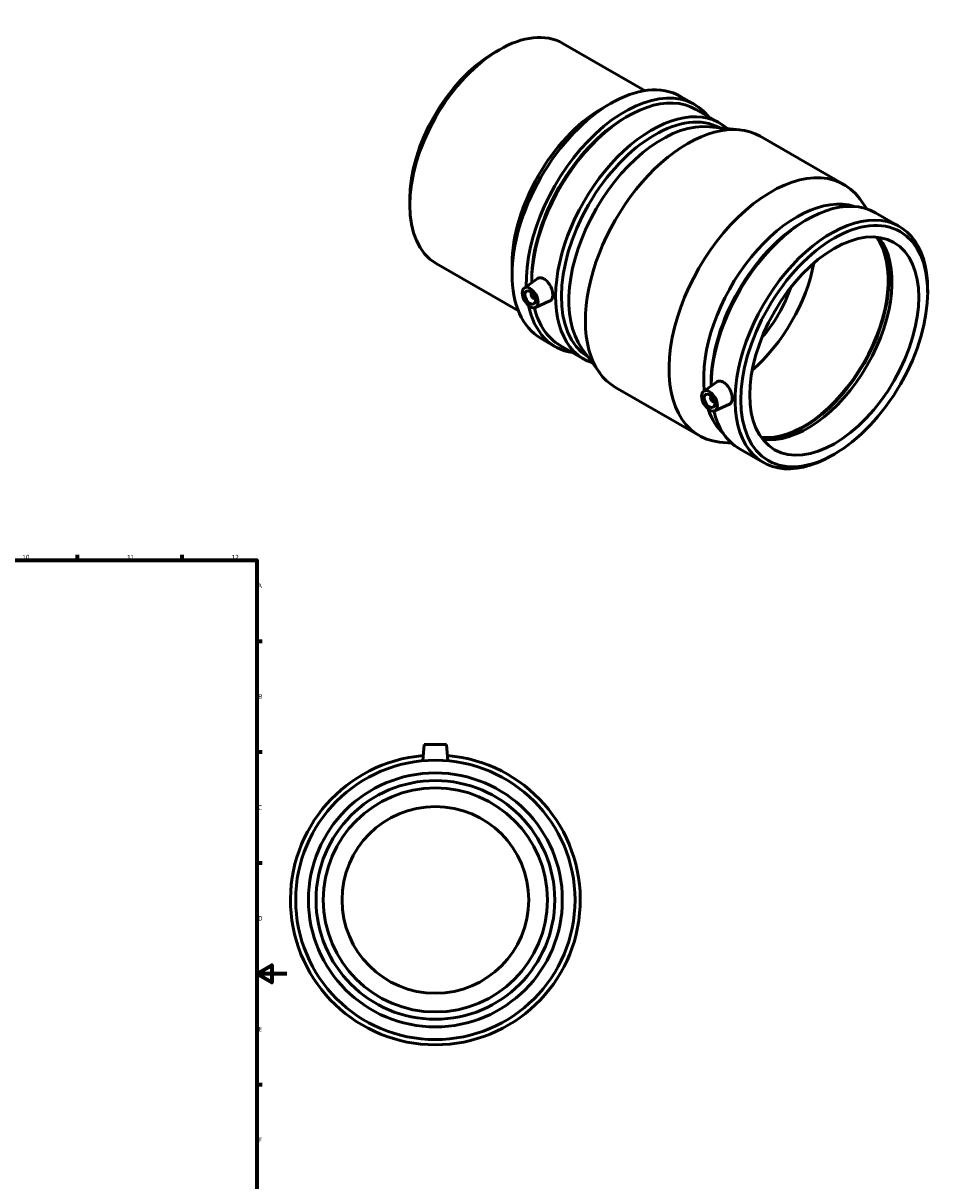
# Model space of a CAD drawing. Header units: millimetres. Extents: x -72 to 1276, y -617 to 933.
# Tile 5 of 5: x 665 to 1276, y 158 to 933. Entities that reach past the tile are written whole.
import ezdxf

# ---------------------------------------------------------------- set-up
doc = ezdxf.new("R2010")
doc.units = ezdxf.units.MM
doc.layers.add('Border (ANSI)', color=7, linetype='Continuous', lineweight=70)
doc.layers.add('Visible (ANSI)', color=7, linetype='Continuous', lineweight=50)
doc.styles.add('Note Text (ANSI)', font='tahoma.ttf')

# ---------------------------------------------------------------- blocks, each defined once
blk = doc.blocks.new('Borders Default Border')
at = {"layer": 'Border (ANSI)'}
for p, q in [((70.08, 574), (70.08, 577.45)), ((140.17, 574), (140.17, 577.45)), ((210.25, 574), (210.25, 577.45)), ((280.33, 574), (280.33, 577.45)), ((350.42, 574), (350.42, 577.45)), ((490.58, 574), (490.58, 577.45)), ((560.67, 574), (560.67, 577.45)), ((630.75, 574), (630.75, 577.45)), ((700.83, 574), (700.83, 577.45)), ((770.92, 574), (770.92, 577.45)), ((20, 519.75), (16.55, 519.75)), ((821, 519.75), (824.45, 519.75)), ((20, 445.5), (16.55, 445.5)), ((821, 445.5), (824.45, 445.5)), ((20, 371.25), (16.55, 371.25)), ((821, 371.25), (824.45, 371.25)), ((20, 222.75), (16.55, 222.75)), ((821, 222.75), (824.45, 222.75)), ((20, 148.5), (16.55, 148.5)), ((821, 148.5), (824.45, 148.5)), ((20, 74.25), (16.55, 74.25)), ((821, 74.25), (824.45, 74.25)), ((70.08, 20), (70.08, 16.55)), ((140.17, 20), (140.17, 16.55)), ((210.25, 20), (210.25, 16.55)), ((280.33, 20), (280.33, 16.55)), ((350.42, 20), (350.42, 16.55)), ((490.58, 20), (490.58, 16.55)), ((560.67, 20), (560.67, 16.55)), ((630.75, 20), (630.75, 16.55)), ((700.83, 20), (700.83, 16.55)), ((770.92, 20), (770.92, 16.55))]:
    blk.add_line(p, q, dxfattribs=at)
at = {"layer": 'Border (ANSI)', "flags": 128}
for points in [[(420.5, 594), (420.5, 574), (414.73, 584), (426.27, 584), (420.5, 574)], [(20, 20), (20, 574), (821, 574), (821, 20), (20, 20)], [(0, 297), (20, 297), (10, 302.77), (10, 291.23), (20, 297)], [(841, 297), (821, 297), (831, 302.77), (831, 291.23), (821, 297)], [(420.5, 0), (420.5, 20), (414.73, 10), (426.27, 10), (420.5, 20)]]:
    blk.add_lwpolyline(points, dxfattribs=at)
at = {"layer": 'Border (ANSI)', "attachment_point": 7, "style": 'Note Text (ANSI)'}
for s, insert, char_height in [('1', (34.35, 574.4), 3.05), ('2', (104.2, 574.4), 3.05), ('3', (174.26, 574.34), 3.05), ('4', (244.23, 574.4), 3.05), ('5', (314.48, 574.34), 3.05), ('6', (384.49, 574.34), 3.05), ('7', (454.6, 574.4), 3.05), ('8', (524.63, 574.33), 3.05), ('9', (594.7, 574.34), 3.05), ('10', (663.96, 574.34), 3.048), ('11', (734.04, 574.4), 3.048), ('12', (804.13, 574.4), 3.048), ('A', (16.78, 555.35), 3.05), ('A', (821.63, 555.35), 3.05), ('B', (17.15, 481.1), 3.05), ('B', (821.99, 481.1), 3.05), ('C', (16.95, 406.8), 3.05), ('C', (821.8, 406.8), 3.05), ('D', (16.96, 332.6), 3.05), ('D', (821.81, 332.6), 3.05), ('E', (17.21, 258.35), 3.05), ('E', (822.05, 258.35), 3.05), ('F', (17.29, 184.1), 3.05), ('F', (822.14, 184.1), 3.05), ('G', (16.81, 109.79), 3.05), ('G', (821.66, 109.79), 3.05), ('H', (16.97, 35.6), 3.05), ('H', (821.81, 35.6), 3.05), ('1', (34.35, 16.55), 3.05), ('2', (104.2, 16.55), 3.05), ('3', (174.26, 16.49), 3.05), ('4', (244.23, 16.55), 3.05), ('5', (314.48, 16.49), 3.05), ('6', (384.49, 16.49), 3.05), ('7', (454.6, 16.55), 3.05), ('8', (524.63, 16.48), 3.05), ('9', (594.7, 16.49), 3.05), ('10', (663.96, 16.49), 3.048), ('11', (734.04, 16.55), 3.048), ('12', (804.13, 16.55), 3.048)]:
    blk.add_mtext(s, dxfattribs=dict(at, insert=insert, char_height=char_height))

msp = doc.modelspace()

# ---------------------------------------------------------------- linework, layer by layer
at = {"layer": 'Visible (ANSI)'}
for p, q in [((979.595, 913.505), (983.187, 915.589)), ((1025.837, 919.892), (1080.853, 888.211)), ((1104.608, 884.339), (1114.083, 878.883)), ((1051.706, 876.132), (1057.693, 879.607)), ((1067.253, 869.985), (1069.179, 871.103)), ((1114.931, 875.718), (1130.953, 866.491)), ((1124.012, 864.089), (1144.213, 862.015)), ((1157.903, 857.688), (1213.906, 825.438)), ((923.315, 815.774), (923.315, 811.621)), ((1229.372, 809.089), (1224.52, 815.769)), ((1235.047, 806.548), (1251.069, 797.321)), ((1187.369, 800.814), (1189.296, 801.932)), ((941.002, 772.573), (996.017, 740.891)), ((991.834, 772.163), (991.834, 765.241)), ((999.932, 756.094), (1008.523, 762.351)), ((1004.955, 761.802), (1004.955, 759.752)), ((1005.024, 752.696), (1005.199, 752.796)), ((1270.041, 753.206), (1270.041, 755.434)), ((1007.02, 749.23), (1007.195, 749.33)), ((1007.404, 743.12), (1017.165, 747.427)), ((1011.289, 722.288), (1020.764, 716.832)), ((1023.927, 717.688), (1039.95, 708.461)), ((1038.544, 715.67), (1050.476, 699.24)), ((1120.049, 686.924), (1128.639, 693.181)), ((1125.071, 692.632), (1125.071, 690.582)), ((1061.091, 689.571), (1117.093, 657.321)), ((1125.315, 683.626), (1125.14, 683.526)), ((1127.311, 680.16), (1127.137, 680.059)), ((1127.52, 673.95), (1137.282, 678.256)), ((1138.997, 652.151), (1130.784, 652.994)), ((1144.043, 648.517), (1160.066, 639.291)), ((1207.744, 645.024), (1205.817, 643.906)), ((932.964, 450.427), (932.012, 439.545)), ((932.964, 450.427), (947.964, 450.427)), ((947.964, 450.427), (948.916, 439.545))]:
    msp.add_line(p, q, dxfattribs=at)
for radius in [93.5, 85, 79.9, 75, 62.5]:
    msp.add_circle((940.464, 346.427), radius, dxfattribs=at)
msp.add_arc((940.464, 346.427), 97, 94.815187, 85.184813, dxfattribs=at)
for centre, major_axis, start_param, end_param in [((983.42, 846.232), (-42.418, -73.66), 3.1415927, 6.2831853), ((979.813, 848.309), (-39.873, -69.24), 3.9289245, 5.4958534), ((1057.949, 803.314), (-46.66, -81.026), 3.1415927, 6.2831853), ((1067.424, 797.857), (46.66, 81.026), 6.0599539, 8.6725349), ((1069.429, 796.703), (45.502, 79.015), 0, 2.3518842), ((1051.938, 806.775), (-42.418, -73.66), 3.9289245, 5.4958534), ((1085.451, 787.476), (45.502, 79.015), 6.1655552, 9.5424081), ((1087.385, 786.362), (44.137, 76.645), 0.0152785, 3.1263142), ((1067.495, 797.817), (-44.137, -76.645), 3.9289245, 5.4958534), ((1109.497, 773.629), (48.406, 84.059), 0, 3.1415927), ((1092.358, 783.499), (44.137, 76.645), 0.2527609, 2.8888317), ((1165.5, 741.379), (48.406, 84.059), 6.0304244, 9.6775389), ((1182.638, 731.51), (44.137, 76.645), 0.123842, 2.4716739), ((1189.545, 727.533), (45.502, 79.015), 0, 2.3518842), ((1187.611, 728.646), (-44.137, -76.645), 3.9289245, 5.4958534), ((1205.567, 718.306), (45.502, 79.015), 5.4958534, 10.2121098), ((1187.052, 728.968), (-39.923, -69.327), 0.257983, 2.8836096), ((1187.052, 728.968), (-40.297, -69.976), 0.2744705, 2.8671221), ((1189.545, 727.533), (-39.923, -69.327), 0.2259434, 2.9156492), ((1138.912, 756.69), (39.923, 69.327), 4.1685215, 5.2562564), ((1006.022, 750.963), (0.998, -1.733), 2.9593736, 6.4654043), ((1138.912, 756.69), (31.19, 54.161), 4.3935567, 5.0312213), ((1067.424, 797.857), (-46.66, -81.026), 5.7108806, 6.5064167), ((1069.429, 796.703), (-45.502, -79.015), 5.7355792, 6.2831853), ((1126.138, 681.792), (0.998, -1.733), 2.9593736, 6.4654043), ((1182.638, 731.51), (-44.137, -76.645), 5.8076814, 6.1593433), ((1189.545, 727.533), (-45.502, -79.015), 5.7355792, 6.2831853)]:
    msp.add_ellipse(centre, major_axis=major_axis, ratio=0.5780931, start_param=start_param, end_param=end_param, dxfattribs=at)
for centre, major_axis in [((1207.502, 717.192), (-44.137, -76.645)), ((1207.502, 717.192), (-39.923, -69.327)), ((1003.901, 749.741), (3.743, -6.499)), ((1003.901, 749.741), (2.495, -4.333)), ((1124.017, 680.571), (3.743, -6.499)), ((1124.017, 680.571), (2.495, -4.333))]:
    msp.add_ellipse(centre, major_axis=major_axis, ratio=0.5780931, dxfattribs=at)
for points, knots in [([(1008.524, 762.35), (1008.612, 762.415), (1008.703, 762.475), (1009.372, 762.868), (1010.097, 763.042), (1011.656, 762.933), (1012.489, 762.649), (1013.257, 762.207)], [4.50670241, 4.50670241, 4.50670241, 4.50670241, 4.55885015, 4.55885015, 4.88466091, 4.88466091, 5.21047166, 5.21047166, 5.21047166, 5.21047166]), ([(1013.257, 762.207), (1014.025, 761.765), (1014.828, 761.106), (1016.277, 759.483), (1016.923, 758.52), (1017.931, 756.597), (1018.36, 755.51), (1018.925, 753.38), (1019.062, 752.338), (1019.062, 750.564), (1018.925, 749.714), (1018.36, 748.361), (1017.931, 747.857), (1017.344, 747.512), (1017.256, 747.467), (1017.165, 747.427)], [0, 0, 0, 0, 0.3258108, 0.3258108, 0.6516215, 0.6516215, 0.9771197, 0.9771197, 1.3026179, 1.3026179, 1.6281161, 1.6281161, 1.9536143, 1.9536143, 2.0076684, 2.0076684, 2.0076684, 2.0076684]), ([(1128.64, 693.18), (1128.728, 693.245), (1128.819, 693.304), (1129.488, 693.698), (1130.213, 693.872), (1131.772, 693.763), (1132.606, 693.479), (1134.142, 692.595), (1134.945, 691.936), (1136.393, 690.313), (1137.04, 689.349), (1138.047, 687.427), (1138.476, 686.34), (1139.041, 684.21), (1139.179, 683.167), (1139.179, 681.393), (1139.041, 680.544), (1138.476, 679.191), (1138.047, 678.687), (1137.46, 678.341), (1137.372, 678.297), (1137.281, 678.257)], [1.9014666, 1.9014666, 1.9014666, 1.9014666, 1.9536143, 1.9536143, 2.2794251, 2.2794251, 2.6052358, 2.6052358, 2.9310466, 2.9310466, 3.2568573, 3.2568573, 3.5823555, 3.5823555, 3.9078537, 3.9078537, 4.233352, 4.233352, 4.5588502, 4.5588502, 4.6129042, 4.6129042, 4.6129042, 4.6129042])]:
    msp.add_open_spline(points, degree=3, knots=knots, dxfattribs=at)

# ---------------------------------------------------------------- block references
msp.add_blockref('Borders Default Border', (0, 0))

doc.saveas('drawing.dxf')
